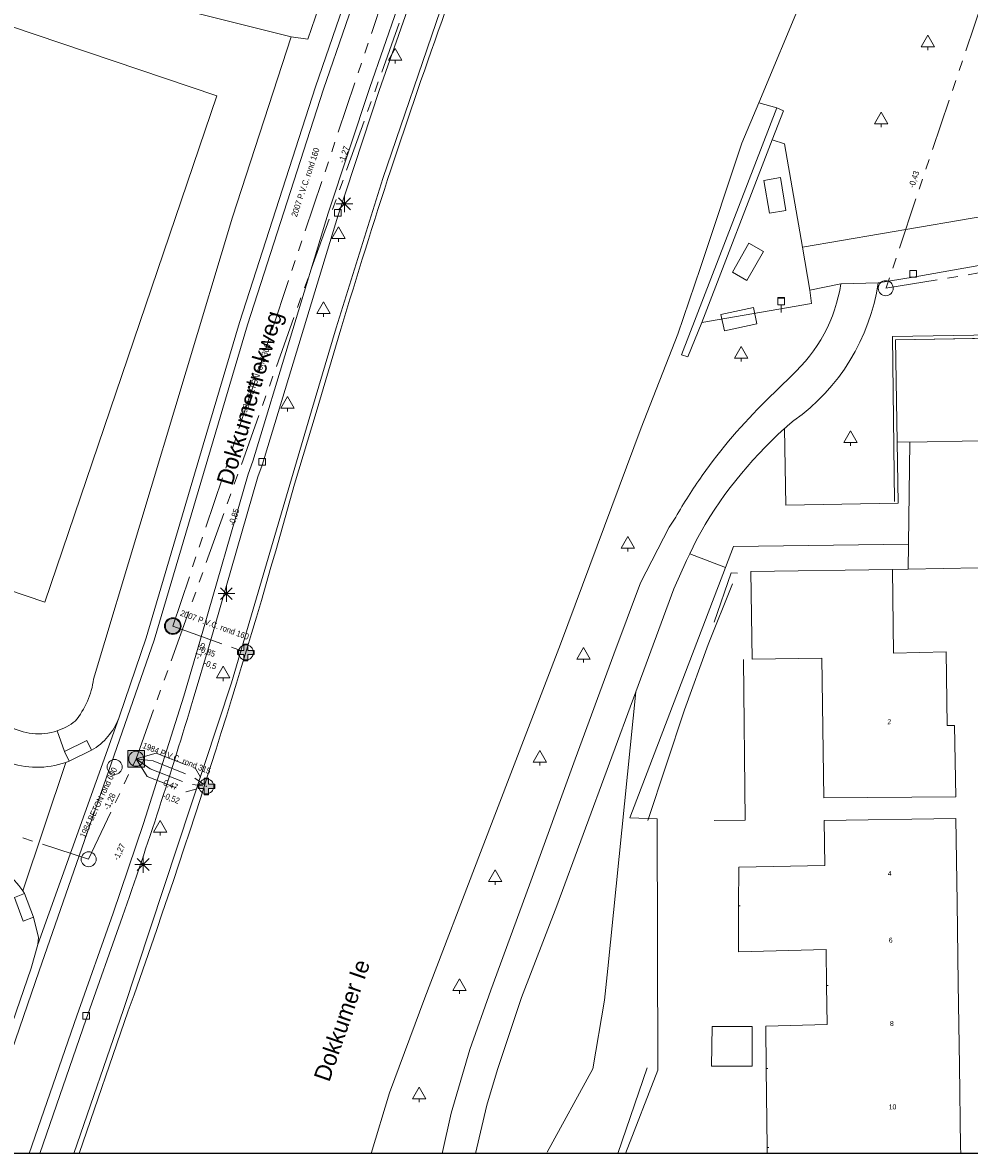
# Model space of a CAD drawing. Header units: millimetres. Extents: x 812 to 183790, y 13 to 580968.
# Tile 7 of 256: x 182459 to 182515, y 580301 to 580369. Entities that reach past the tile are written whole.
import ezdxf

# ---------------------------------------------------------------- set-up
doc = ezdxf.new("R2010")
doc.units = ezdxf.units.MM
doc.header["$LTSCALE"] = 5
for name, pattern in [('DGN1', [336.0003, 0, -336.0003]), ('DGN2', [448.0004, 224.0002, -224.0002]), ('DGN3', [672.0006, 448.0004, -224.0002]), ('PHANTOM2', [1.25, 0.625, -0.125, 0.125, -0.125, 0.125, -0.125])]:
    doc.linetypes.add(name, pattern=pattern)
for name, color, linetype, lineweight in [('000 BOB begin', 252, 'Continuous', 13), ('000 BOB eind', 252, 'Continuous', 13), ('000 Specificaties_S', 252, 'Continuous', 13), ('025 FIKTIEVE PUT', 252, 'Continuous', 0), ('026 LOZINGSPUNT RWA', 252, 'Continuous', 13), ('030 OVERSTORT', 252, 'Continuous', 13), ('046 GEMENGD STELSEL', 252, 'PHANTOM2', 0), ('047 HEMELWATER AFVOER', 252, 'PHANTOM2', 13), ('afvalbak', 252, 'Continuous', 9), ('bank', 252, 'Continuous', 9), ('beheer openbare ruimte groenbeheer', 252, 'Continuous', 9), ('beheer openbare ruimte wegbeheer', 252, 'Continuous', 9), ('boom', 252, 'Continuous', 9), ('hek', 252, 'DGN3', 9), ('Hek overige scheiding', 252, 'Continuous', 9), ('hoofdgebouw', 252, 'Continuous', 9), ('huisnummerreeks BGT', 252, 'Continuous', 9), ('inspectie- rioolput', 252, 'Continuous', 9), ('kant muur breder dan 30cm', 252, 'Continuous', 9), ('kant verharding', 252, 'Continuous', 9), ('kant water', 252, 'Continuous', 9), ('kolk', 252, 'Continuous', 9), ('lichtmast', 252, 'Continuous', 9), ('openbaar ruimte label', 252, 'Continuous', 9), ('Scheiding draadraster lijn - uitbreiding populatie', 252, 'DGN3', 9)]:
    doc.layers.add(name, color=color, linetype=linetype, lineweight=lineweight)
for name, color, linetype, lineweight, true_color in [('dakrand', 1, 'Continuous', 0, 0xff0000), ('dakrand bijgebouw', 1, 'Continuous', 0, 0xff0000), ('Kademuur breder dan 30cm', 1, 'Continuous', 0, 0xff0000), ('scheidingsmuur', 1, 'DGN1', 13, 0xff0000)]:
    doc.layers.add(name, color=color, linetype=linetype, lineweight=lineweight, true_color=true_color)
doc.styles.add('Arial Narrow', font='Arial Narrow.shx')
doc.styles.add('Styledgn000', font='dgn000.shx')

# ---------------------------------------------------------------- blocks, each defined once
blk = doc.blocks.new('BOOM59')
at = {"layer": 'boom', "color": 251, "linetype": 'Continuous', "lineweight": 0, "true_color": 0x696969}
blk.add_line((0, -0.433), (0, -0.233), dxfattribs=at)
at = {"layer": 'boom', "color": 251, "linetype": 'Continuous', "lineweight": 0, "true_color": 0x696969, "flags": 128}
blk.add_lwpolyline([(-0.4, -0.233), (0, 0.467), (0.4, -0.233), (-0.4, -0.233)], dxfattribs=at)
blk = doc.blocks.new('BOOM91')
at = {"layer": 'boom', "color": 251, "linetype": 'Continuous', "lineweight": 0, "true_color": 0x696969}
blk.add_line((0, -0.433), (0, -0.233), dxfattribs=at)
at = {"layer": 'boom', "color": 251, "linetype": 'Continuous', "lineweight": 0, "true_color": 0x696969, "flags": 128}
blk.add_lwpolyline([(-0.4, -0.233), (0, 0.467), (0.4, -0.233), (-0.4, -0.233)], dxfattribs=at)
blk = doc.blocks.new('BOOM104')
at = {"layer": 'boom', "color": 251, "linetype": 'Continuous', "lineweight": 0, "true_color": 0x696969}
blk.add_line((0, -0.433), (0, -0.233), dxfattribs=at)
at = {"layer": 'boom', "color": 251, "linetype": 'Continuous', "lineweight": 0, "true_color": 0x696969, "flags": 128}
blk.add_lwpolyline([(-0.4, -0.233), (0, 0.467), (0.4, -0.233), (-0.4, -0.233)], dxfattribs=at)
blk = doc.blocks.new('RIOOLP61')
at = {"layer": 'inspectie- rioolput', "color": 251, "linetype": 'Continuous', "lineweight": 0, "true_color": 0x696969}
blk.add_circle((0, 0), 0.9, dxfattribs=at)
blk = doc.blocks.new('RIOOLP64')
at = {"layer": 'inspectie- rioolput', "color": 251, "linetype": 'Continuous', "lineweight": 0, "true_color": 0x696969}
blk.add_circle((0, 0), 0.9, dxfattribs=at)
blk = doc.blocks.new('LANTP170')
at = {"layer": 'lichtmast', "color": 251, "linetype": 'Continuous', "lineweight": 0, "true_color": 0x696969}
for p, q in [((-0.5, 0), (0.5, 0.001)), ((0.354, -0.354), (-0.354, 0.354)), ((-0.354, -0.354), (0.354, 0.354)), ((0, -0.5), (0, 0.5))]:
    blk.add_line(p, q, dxfattribs=at)
blk = doc.blocks.new('BOOM279')
at = {"layer": 'boom', "color": 251, "linetype": 'Continuous', "lineweight": 0, "true_color": 0x696969}
blk.add_line((0, -0.433), (0, -0.233), dxfattribs=at)
at = {"layer": 'boom', "color": 251, "linetype": 'Continuous', "lineweight": 0, "true_color": 0x696969, "flags": 128}
blk.add_lwpolyline([(-0.4, -0.233), (0, 0.467), (0.4, -0.233), (-0.4, -0.233)], dxfattribs=at)
blk = doc.blocks.new('BOOM298')
at = {"layer": 'boom', "color": 251, "linetype": 'Continuous', "lineweight": 0, "true_color": 0x696969}
blk.add_line((0, -0.433), (0, -0.233), dxfattribs=at)
at = {"layer": 'boom', "color": 251, "linetype": 'Continuous', "lineweight": 0, "true_color": 0x696969, "flags": 128}
blk.add_lwpolyline([(-0.4, -0.233), (0, 0.467), (0.4, -0.233), (-0.4, -0.233)], dxfattribs=at)
blk = doc.blocks.new('SKOLK395')
at = {"layer": 'kolk', "color": 251, "linetype": 'Continuous', "lineweight": 0, "true_color": 0x696969, "flags": 128}
blk.add_lwpolyline([(-0.2, 0.4), (0.2, 0.4), (0.2, 0), (-0.2, 0), (-0.2, 0.4)], dxfattribs=at)
blk = doc.blocks.new('RIOOLP245')
at = {"layer": 'inspectie- rioolput', "color": 251, "linetype": 'Continuous', "lineweight": 0, "true_color": 0x696969}
blk.add_circle((0, 0), 0.9, dxfattribs=at)
blk = doc.blocks.new('RIOOLP279')
at = {"layer": 'inspectie- rioolput', "color": 251, "linetype": 'Continuous', "lineweight": 0, "true_color": 0x696969}
blk.add_circle((0, 0), 0.9, dxfattribs=at)
blk = doc.blocks.new('LANTP326')
at = {"layer": 'lichtmast', "color": 251, "linetype": 'Continuous', "lineweight": 0, "true_color": 0x696969}
for p, q in [((-0.5, 0), (0.5, 0.001)), ((0.354, -0.354), (-0.354, 0.354)), ((-0.354, -0.354), (0.354, 0.354)), ((0, -0.5), (0, 0.5))]:
    blk.add_line(p, q, dxfattribs=at)
blk = doc.blocks.new('LANTP354')
at = {"layer": 'lichtmast', "color": 251, "linetype": 'Continuous', "lineweight": 0, "true_color": 0x696969}
for p, q in [((-0.5, 0), (0.5, 0.001)), ((0.354, -0.354), (-0.354, 0.354)), ((-0.354, -0.354), (0.354, 0.354)), ((0, -0.5), (0, 0.5))]:
    blk.add_line(p, q, dxfattribs=at)
blk = doc.blocks.new('SKOLK799')
at = {"layer": 'kolk', "color": 251, "linetype": 'Continuous', "lineweight": 0, "true_color": 0x696969, "flags": 128}
blk.add_lwpolyline([(-0.2, 0.4), (0.2, 0.4), (0.2, 0), (-0.2, 0), (-0.2, 0.4)], dxfattribs=at)
blk = doc.blocks.new('SKOLK888')
at = {"layer": 'kolk', "color": 251, "linetype": 'Continuous', "lineweight": 0, "true_color": 0x696969, "flags": 128}
blk.add_lwpolyline([(-0.2, 0.4), (0.2, 0.4), (0.2, 0), (-0.2, 0), (-0.2, 0.4)], dxfattribs=at)
blk = doc.blocks.new('RIOOLP395')
at = {"layer": 'inspectie- rioolput', "color": 251, "linetype": 'Continuous', "lineweight": 0, "true_color": 0x696969}
blk.add_circle((0, 0), 0.9, dxfattribs=at)
blk = doc.blocks.new('RIOOLP427')
at = {"layer": 'inspectie- rioolput', "color": 251, "linetype": 'Continuous', "lineweight": 0, "true_color": 0x696969}
blk.add_circle((0, 0), 0.9, dxfattribs=at)
blk = doc.blocks.new('BOOM851')
at = {"layer": 'boom', "color": 251, "linetype": 'Continuous', "lineweight": 0, "true_color": 0x696969}
blk.add_line((0, -0.433), (0, -0.233), dxfattribs=at)
at = {"layer": 'boom', "color": 251, "linetype": 'Continuous', "lineweight": 0, "true_color": 0x696969, "flags": 128}
blk.add_lwpolyline([(-0.4, -0.233), (0, 0.467), (0.4, -0.233), (-0.4, -0.233)], dxfattribs=at)
blk = doc.blocks.new('BOOM966')
at = {"layer": 'boom', "color": 251, "linetype": 'Continuous', "lineweight": 0, "true_color": 0x696969}
blk.add_line((0, -0.433), (0, -0.233), dxfattribs=at)
at = {"layer": 'boom', "color": 251, "linetype": 'Continuous', "lineweight": 0, "true_color": 0x696969, "flags": 128}
blk.add_lwpolyline([(-0.4, -0.233), (0, 0.467), (0.4, -0.233), (-0.4, -0.233)], dxfattribs=at)
blk = doc.blocks.new('BOOM1066')
at = {"layer": 'boom', "color": 251, "linetype": 'Continuous', "lineweight": 0, "true_color": 0x696969}
blk.add_line((0, -0.433), (0, -0.233), dxfattribs=at)
at = {"layer": 'boom', "color": 251, "linetype": 'Continuous', "lineweight": 0, "true_color": 0x696969, "flags": 128}
blk.add_lwpolyline([(-0.4, -0.233), (0, 0.467), (0.4, -0.233), (-0.4, -0.233)], dxfattribs=at)
blk = doc.blocks.new('RIOOLP775')
at = {"layer": 'inspectie- rioolput', "color": 251, "linetype": 'Continuous', "lineweight": 0, "true_color": 0x696969}
blk.add_circle((0, 0), 0.9, dxfattribs=at)
blk = doc.blocks.new('BOOM1851')
at = {"layer": 'boom', "color": 251, "linetype": 'Continuous', "lineweight": 0, "true_color": 0x696969}
blk.add_line((0, -0.433), (0, -0.233), dxfattribs=at)
at = {"layer": 'boom', "color": 251, "linetype": 'Continuous', "lineweight": 0, "true_color": 0x696969, "flags": 128}
blk.add_lwpolyline([(-0.4, -0.233), (0, 0.467), (0.4, -0.233), (-0.4, -0.233)], dxfattribs=at)
blk = doc.blocks.new('BOOM1986')
at = {"layer": 'boom', "color": 251, "linetype": 'Continuous', "lineweight": 0, "true_color": 0x696969}
blk.add_line((0, -0.433), (0, -0.233), dxfattribs=at)
at = {"layer": 'boom', "color": 251, "linetype": 'Continuous', "lineweight": 0, "true_color": 0x696969, "flags": 128}
blk.add_lwpolyline([(-0.4, -0.233), (0, 0.467), (0.4, -0.233), (-0.4, -0.233)], dxfattribs=at)
blk = doc.blocks.new('ZBANK70')
at = {"layer": 'bank', "color": 251, "linetype": 'DGN2', "lineweight": 0, "true_color": 0x696969}
blk.add_line((-0.929, -0.622), (0.06, 1.116), dxfattribs=at)
at = {"layer": 'bank', "color": 251, "linetype": 'Continuous', "lineweight": 0, "true_color": 0x696969}
for p, q in [((0.06, 1.116), (0.929, 0.622)), ((0.929, 0.622), (-0.06, -1.116)), ((-0.06, -1.116), (-0.929, -0.622))]:
    blk.add_line(p, q, dxfattribs=at)
blk = doc.blocks.new('BOOM2884')
at = {"layer": 'boom', "color": 251, "linetype": 'Continuous', "lineweight": 0, "true_color": 0x696969}
blk.add_line((0, -0.433), (0, -0.233), dxfattribs=at)
at = {"layer": 'boom', "color": 251, "linetype": 'Continuous', "lineweight": 0, "true_color": 0x696969, "flags": 128}
blk.add_lwpolyline([(-0.4, -0.233), (0, 0.467), (0.4, -0.233), (-0.4, -0.233)], dxfattribs=at)
blk = doc.blocks.new('SKOLK3745')
at = {"layer": 'kolk', "color": 251, "linetype": 'Continuous', "lineweight": 0, "true_color": 0x696969, "flags": 128}
blk.add_lwpolyline([(-0.2, 0.4), (0.2, 0.4), (0.2, 0), (-0.2, 0), (-0.2, 0.4)], dxfattribs=at)
blk = doc.blocks.new('ZBANK109')
at = {"layer": 'bank', "color": 251, "linetype": 'Continuous', "lineweight": 0, "true_color": 0x696969}
for p, q in [((-1.081, 0.284), (0.876, 0.694)), ((0.876, 0.694), (1.081, -0.284)), ((-0.876, -0.694), (-1.081, 0.284))]:
    blk.add_line(p, q, dxfattribs=at)
at = {"layer": 'bank', "color": 251, "linetype": 'DGN2', "lineweight": 0, "true_color": 0x696969}
blk.add_line((1.081, -0.284), (-0.876, -0.694), dxfattribs=at)
blk = doc.blocks.new('BOOM3102')
at = {"layer": 'boom', "color": 251, "linetype": 'Continuous', "lineweight": 0, "true_color": 0x696969}
blk.add_line((0, -0.433), (0, -0.233), dxfattribs=at)
at = {"layer": 'boom', "color": 251, "linetype": 'Continuous', "lineweight": 0, "true_color": 0x696969, "flags": 128}
blk.add_lwpolyline([(-0.4, -0.233), (0, 0.467), (0.4, -0.233), (-0.4, -0.233)], dxfattribs=at)
blk = doc.blocks.new('BOOM3160')
at = {"layer": 'boom', "color": 251, "linetype": 'Continuous', "lineweight": 0, "true_color": 0x696969}
blk.add_line((0, -0.433), (0, -0.233), dxfattribs=at)
at = {"layer": 'boom', "color": 251, "linetype": 'Continuous', "lineweight": 0, "true_color": 0x696969, "flags": 128}
blk.add_lwpolyline([(-0.4, -0.233), (0, 0.467), (0.4, -0.233), (-0.4, -0.233)], dxfattribs=at)
blk = doc.blocks.new('BOOM3412')
at = {"layer": 'boom', "color": 251, "linetype": 'Continuous', "lineweight": 0, "true_color": 0x696969}
blk.add_line((0, -0.433), (0, -0.233), dxfattribs=at)
at = {"layer": 'boom', "color": 251, "linetype": 'Continuous', "lineweight": 0, "true_color": 0x696969, "flags": 128}
blk.add_lwpolyline([(-0.4, -0.233), (0, 0.467), (0.4, -0.233), (-0.4, -0.233)], dxfattribs=at)
blk = doc.blocks.new('BOOM3556')
at = {"layer": 'boom', "color": 251, "linetype": 'Continuous', "lineweight": 0, "true_color": 0x696969}
blk.add_line((0, -0.433), (0, -0.233), dxfattribs=at)
at = {"layer": 'boom', "color": 251, "linetype": 'Continuous', "lineweight": 0, "true_color": 0x696969, "flags": 128}
blk.add_lwpolyline([(-0.4, -0.233), (0, 0.467), (0.4, -0.233), (-0.4, -0.233)], dxfattribs=at)
blk = doc.blocks.new('ZBANK123')
at = {"layer": 'bank', "color": 251, "linetype": 'Continuous', "lineweight": 0, "true_color": 0x696969}
for p, q in [((-0.66, 0.903), (0.326, 1.069)), ((0.326, 1.069), (0.66, -0.903)), ((0.66, -0.903), (-0.326, -1.069))]:
    blk.add_line(p, q, dxfattribs=at)
at = {"layer": 'bank', "color": 251, "linetype": 'DGN2', "lineweight": 0, "true_color": 0x696969}
blk.add_line((-0.326, -1.069), (-0.66, 0.903), dxfattribs=at)
blk = doc.blocks.new('AFVAL86')
at = {"layer": 'afvalbak', "color": 251, "linetype": 'Continuous', "lineweight": 0, "true_color": 0x696969, "flags": 128}
for points in [[(-0.2, 0.45), (0.2, 0.45), (0.2, 0), (-0.2, 0), (-0.2, 0.45)], [(-0.2, 0.4), (0.2, 0.4)], [(0, 0), (0, -0.45)]]:
    blk.add_lwpolyline(points, dxfattribs=at)
blk = doc.blocks.new('BOOM3694')
at = {"layer": 'boom', "color": 251, "linetype": 'Continuous', "lineweight": 0, "true_color": 0x696969}
blk.add_line((0, -0.433), (0, -0.233), dxfattribs=at)
at = {"layer": 'boom', "color": 251, "linetype": 'Continuous', "lineweight": 0, "true_color": 0x696969, "flags": 128}
blk.add_lwpolyline([(-0.4, -0.233), (0, 0.467), (0.4, -0.233), (-0.4, -0.233)], dxfattribs=at)

msp = doc.modelspace()

# ---------------------------------------------------------------- hatches: boundary and pattern name
at = {"layer": '025 FIKTIEVE PUT', "ltscale": 0.5, "extrusion": (0, 0, -1)}
for points in [[(-182472.046, 580330.717), (-182472.046, 580331.092), (-182472.421, 580331.092), (-182472.421, 580331.342), (-182472.046, 580331.342), (-182472.046, 580331.717), (-182471.796, 580331.717), (-182471.796, 580331.342), (-182471.421, 580331.342), (-182471.421, 580331.092), (-182471.796, 580331.092), (-182471.796, 580330.717)], [(-182469.676, 580322.684), (-182469.676, 580323.059), (-182470.051, 580323.059), (-182470.051, 580323.309), (-182469.676, 580323.309), (-182469.676, 580323.684), (-182469.426, 580323.684), (-182469.426, 580323.309), (-182469.051, 580323.309), (-182469.051, 580323.059), (-182469.426, 580323.059), (-182469.426, 580322.684)]]:
    msp.add_hatch(color=256, dxfattribs=at).paths.add_polyline_path(points)
at = {"layer": '026 LOZINGSPUNT RWA', "ltscale": 0.5}
h = msp.add_hatch(color=256, dxfattribs=at)
edge = h.paths.add_edge_path()
edge.add_arc((182467.536, 580332.8), 0.5, 0, 360)
at = {"layer": '030 OVERSTORT', "ltscale": 0.5, "extrusion": (0, 0, -1)}
msp.add_hatch(color=256, dxfattribs=at).paths.add_polyline_path([(-182465.835, 580324.34), (-182465.835, 580325.34), (-182464.835, 580325.34), (-182464.835, 580324.34)])

# ---------------------------------------------------------------- linework, layer by layer
at = {"ltscale": 0.2}
msp.add_lwpolyline([(182314.708, 580966.07), (183589.202, 580966.07), (183589.202, 580301.164), (182314.708, 580301.164)], close=True, dxfattribs=at)
msp.add_lwpolyline([(182314.708, 580966.07), (183589.202, 580966.07), (183589.202, 580301.164), (182314.708, 580301.164)], close=True, dxfattribs=at)
msp.add_lwpolyline([(182314.708, 580966.07), (183589.202, 580966.07), (183589.202, 580301.164), (182314.708, 580301.164)], close=True, dxfattribs=at)
at = {"layer": '025 FIKTIEVE PUT', "ltscale": 0.5, "flags": 128}
for points in [[(182471.796, 580331.092), (182471.421, 580331.092), (182471.421, 580331.342), (182471.796, 580331.342), (182471.796, 580331.717), (182472.046, 580331.717), (182472.046, 580331.342), (182472.421, 580331.342), (182472.421, 580331.092), (182472.046, 580331.092), (182472.046, 580330.717), (182471.796, 580330.717), (182471.796, 580331.092)], [(182469.426, 580323.059), (182469.051, 580323.059), (182469.051, 580323.309), (182469.426, 580323.309), (182469.426, 580323.684), (182469.676, 580323.684), (182469.676, 580323.309), (182470.051, 580323.309), (182470.051, 580323.059), (182469.676, 580323.059), (182469.676, 580322.684), (182469.426, 580322.684), (182469.426, 580323.059)]]:
    msp.add_lwpolyline(points, close=True, dxfattribs=at)
at = {"layer": '026 LOZINGSPUNT RWA', "ltscale": 0.5}
msp.add_circle((182467.536, 580332.8), 0.5, dxfattribs=at)
at = {"layer": '030 OVERSTORT', "ltscale": 0.5}
msp.add_3dface([(182464.835, 580324.34), (182464.835, 580325.34), (182465.835, 580325.34), (182465.835, 580324.34)], dxfattribs=at)
at = {"layer": '046 GEMENGD STELSEL', "flags": 128}
for points in [[(182465.335, 580324.84), (182481.366, 580369.672)], [(182418.12, 580333.249), (182462.489, 580318.807)], [(182465.335, 580324.84), (182466.54, 580325.172), (182468.894, 580324.248), (182469.551, 580323.184)], [(182462.489, 580318.807), (182465.335, 580324.84)], [(182465.335, 580324.84), (182465.992, 580323.776), (182468.346, 580322.852), (182469.551, 580323.184)], [(182465.335, 580324.84), (182466.174, 580324.242), (182468.529, 580323.317), (182469.551, 580323.184)], [(182465.335, 580324.84), (182466.357, 580324.707), (182468.712, 580323.782), (182469.551, 580323.184)]]:
    msp.add_lwpolyline(points, dxfattribs=at)
at = {"layer": '047 HEMELWATER AFVOER', "flags": 128}
for points in [[(182524.099, 580393.959), (182510.304, 580353.068)], [(182467.536, 580332.8), (182485.183, 580385.472)], [(182510.304, 580353.068), (182548.915, 580359.447)], [(182467.536, 580332.8), (182471.921, 580331.217)]]:
    msp.add_lwpolyline(points, dxfattribs=at)
at = {"layer": 'beheer openbare ruimte groenbeheer', "color": 251, "lineweight": 0, "true_color": 0x696969}
for points in [[(182503.758, 580363.883), (182502.683, 580364.201)], [(182504.313, 580340.058), (182504.229, 580344.649)], [(182510.985, 580343.853), (182511.746, 580343.842)], [(182504.313, 580340.058), (182511.028, 580340.182)], [(182500.69, 580336.31), (182498.54, 580337.142)], [(182501.17, 580337.567), (182500.69, 580336.31)], [(182511.661, 580337.714), (182501.17, 580337.567)], [(182500.69, 580336.31), (182494.958, 580321.302)], [(182493.619, 580312.247), (182495.316, 580328.857)], [(182494.958, 580321.302), (182496.582, 580321.239)], [(182496.582, 580321.239), (182496.622, 580306.167)], [(182493.426, 580310.357), (182493.619, 580312.247)], [(182492.722, 580306.243), (182493.426, 580310.357)], [(182489.989, 580301.237), (182492.722, 580306.243)], [(182496.622, 580306.167), (182494.679, 580301.164)]]:
    msp.add_lwpolyline(points, dxfattribs=at)
at = {"layer": 'beheer openbare ruimte groenbeheer', "color": 251, "lineweight": 0, "true_color": 0x696969, "flags": 128}
for points in [[(182510.985, 580343.853), (182510.873, 580349.981), (182518.982, 580350.118)], [(182510.985, 580343.853), (182511.052, 580340.182), (182511.028, 580340.182)]]:
    msp.add_lwpolyline(points, dxfattribs=at)
at = {"layer": 'beheer openbare ruimte wegbeheer', "color": 251, "lineweight": 0, "true_color": 0x696969}
for points in [[(182476.571, 580365.004), (182479.247, 580372.791)], [(182481.823, 580372.217), (182479.346, 580365.116)], [(182472.019, 580350.877), (182476.571, 580365.004)], [(182479.346, 580365.116), (182476.857, 580357.574)], [(182476.857, 580357.574), (182472.333, 580342.688)], [(182472.019, 580350.877), (182466.413, 580331.948)], [(182472.333, 580342.688), (182472.052, 580341.919)], [(182472.052, 580341.919), (182469.153, 580331.872)], [(182466.413, 580331.948), (182459.514, 580312.108)], [(182469.153, 580331.872), (182468.191, 580328.596)], [(182468.191, 580328.596), (182465.784, 580320.953)], [(182461.032, 580325.281), (182460.605, 580326.515)], [(182461.117, 580324.622), (182458.539, 580316.916)], [(182465.784, 580320.953), (182463.951, 580315.567)], [(182463.951, 580315.567), (182461.776, 580309.415)], [(182459.514, 580312.108), (182455.738, 580301.164)], [(182461.776, 580309.415), (182458.926, 580301.164)]]:
    msp.add_lwpolyline(points, dxfattribs=at)
at = {"layer": 'dakrand', "color": 251, "lineweight": 0, "true_color": 0x696969, "flags": 128}
for points in [[(182506.649, 580318.443), (182501.481, 580318.333), (182501.472, 580316.02)], [(182501.472, 580316.02), (182501.461, 580313.257), (182506.721, 580313.387)], [(182503.131, 580306.262), (182503.102, 580308.787), (182506.785, 580308.894)]]:
    msp.add_lwpolyline(points, dxfattribs=at)
at = {"layer": 'dakrand', "color": 251, "lineweight": 0, "true_color": 0x696969}
msp.add_lwpolyline([(182503.186, 580301.513), (182503.131, 580306.262)], dxfattribs=at)
at = {"layer": 'dakrand bijgebouw', "color": 251, "lineweight": 0, "true_color": 0x696969, "flags": 128}
msp.add_lwpolyline([(182502.28, 580306.397), (182499.845, 580306.405), (182499.881, 580308.781), (182502.287, 580308.773), (182502.28, 580306.397)], dxfattribs=at)
at = {"layer": 'hek', "color": 251, "linetype": 'DGN3', "lineweight": 0, "true_color": 0x696969, "flags": 128}
msp.add_lwpolyline([(182511.052, 580340.182), (182510.873, 580349.981), (182518.941, 580350.117)], dxfattribs=at)
at = {"layer": 'Hek overige scheiding', "color": 251, "lineweight": 0, "true_color": 0x696969}
for points in [[(182474.64, 580368.15), (182455.2, 580373.03)], [(182511.64, 580336.222), (182510.699, 580336.201)]]:
    msp.add_lwpolyline(points, dxfattribs=at)
at = {"layer": 'Hek overige scheiding', "color": 251, "lineweight": 0, "true_color": 0x696969, "flags": 128}
msp.add_lwpolyline([(182500, 580321.127), (182501.86, 580321.161), (182501.771, 580330.792)], dxfattribs=at)
at = {"layer": 'hoofdgebouw', "color": 251, "lineweight": 0, "true_color": 0x696969, "flags": 128}
for points in [[(182457.74, 580368.81), (182470.18, 580364.61), (182459.86, 580334.24), (182447.65, 580338.37)], [(182506.592, 580322.498), (182506.473, 580330.872), (182502.284, 580330.813), (182502.21, 580336.082), (182510.699, 580336.201), (182510.769, 580331.183)], [(182513.92, 580331.26), (182513.99, 580326.84), (182514.43, 580326.84), (182514.491, 580322.562)], [(182503.186, 580301.513), (182503.191, 580301.164)]]:
    msp.add_lwpolyline(points, dxfattribs=at)
at = {"layer": 'hoofdgebouw', "color": 251, "lineweight": 0, "true_color": 0x696969}
for points in [[(182510.769, 580331.183), (182513.92, 580331.26)], [(182506.592, 580322.498), (182514.491, 580322.562)], [(182506.611, 580321.143), (182514.51, 580321.256)], [(182506.611, 580321.143), (182506.649, 580318.443)], [(182514.582, 580316.207), (182514.51, 580321.256)], [(182514.65, 580311.347), (182514.582, 580316.207)], [(182506.721, 580313.387), (182506.752, 580311.234)], [(182514.72, 580306.428), (182514.65, 580311.347)], [(182506.752, 580311.234), (182506.785, 580308.894)], [(182514.789, 580301.558), (182514.72, 580306.428)], [(182514.795, 580301.164), (182514.789, 580301.558)]]:
    msp.add_lwpolyline(points, dxfattribs=at)
at = {"layer": 'Kademuur breder dan 30cm', "color": 251, "lineweight": 0, "true_color": 0x696969}
for points in [[(182483.877, 580369.664, 0.013953), (182477.621, 580350.607)], [(182483.877, 580369.664, 0.013953), (182477.621, 580350.607)], [(182464.865, 580309.707, 0.018133), (182474.832, 580341.312)], [(182464.865, 580309.707, 0.018133), (182474.832, 580341.312)]]:
    msp.add_lwpolyline(points, format="xyb", dxfattribs=at)
at = {"layer": 'Kademuur breder dan 30cm', "color": 251, "lineweight": 0, "true_color": 0x696969, "flags": 128}
msp.add_lwpolyline([(182477.621, 580350.607), (182476.138, 580345.621), (182474.832, 580341.312)], dxfattribs=at)
msp.add_lwpolyline([(182477.621, 580350.607), (182476.138, 580345.621), (182474.832, 580341.312)], dxfattribs=at)
at = {"layer": 'Kademuur breder dan 30cm', "color": 251, "lineweight": 0, "true_color": 0x696969}
msp.add_lwpolyline([(182461.923, 580301.164), (182464.865, 580309.707)], dxfattribs=at)
msp.add_lwpolyline([(182461.923, 580301.164), (182464.865, 580309.707)], dxfattribs=at)
at = {"layer": 'kant muur breder dan 30cm', "color": 251, "lineweight": 0, "true_color": 0x696969, "flags": 128}
for points in [[(182498.419, 580348.952), (182498.044, 580349.075), (182503.758, 580363.883)], [(182503.758, 580363.883), (182504.155, 580363.718), (182503.487, 580361.982)]]:
    msp.add_lwpolyline(points, dxfattribs=at)
at = {"layer": 'kant muur breder dan 30cm', "color": 251, "lineweight": 0, "true_color": 0x696969}
for points in [[(182503.487, 580361.982), (182499.268, 580351.012)], [(182499.268, 580351.012), (182498.419, 580348.952)]]:
    msp.add_lwpolyline(points, dxfattribs=at)
at = {"layer": 'kant verharding', "color": 251, "lineweight": 0, "true_color": 0x696969, "flags": 128}
for points in [[(182586.256, 580539.108), (182569.189, 580521.453), (182551.919, 580503.342), (182546.479, 580497.351, 0.04253), (182527.552, 580472.732), (182522.221, 580464.188), (182521.509, 580463.047), (182511.327, 580445.326), (182503.628, 580431.382), (182496.444, 580417.434, 0.024775), (182485.314, 580390.628), (182478.777, 580372.96), (182476.097, 580365.162), (182471.541, 580351.022), (182469.35, 580343.666), (182465.937, 580332.101), (182464.334, 580327.386), (182464.296, 580327.281), (182459.438, 580313.699), (182459.042, 580312.272), (182455.21, 580301.164)], [(182525.402, 580462.183), (182526.978, 580461.242), (182522.144, 580453.024), (182516.273, 580442.24), (182504.469, 580420.787, 0.035868), (182490.883, 580389.497), (182484.767, 580372.94), (182483.594, 580369.764), (182480.13, 580359.661), (182477.334, 580350.694), (182475.85, 580345.706), (182471.057, 580329.395), (182464.58, 580309.802), (182461.605, 580301.164)], [(182457.69, 580326.82, 0.217859), (182460.605, 580326.515, 0.086962), (182461.684, 580327.105, 0.139131), (182462.79, 580329.621), (182471.11, 580357.34), (182474.64, 580368.15), (182475.641, 580368.011), (182476.956, 580371.864), (182478.658, 580376.476), (182479.828, 580379.65), (182481.045, 580382.952), (182483.7, 580390.438), (182484.48, 580392.636), (182484.509, 580392.719, -0.012672), (182493.102, 580414.108, -0.02017), (182505.382, 580437.914)], [(182459.561, 580301.164), (182462.343, 580309.218), (182464.518, 580315.371, 0.011428), (182468.765, 580328.422), (182469.73, 580331.705), (182472.629, 580341.753), (182472.889, 580342.462), (182477.429, 580357.393), (182479.915, 580364.924), (182482.389, 580372.016), (182482.968, 580373.602), (182487.588, 580386.092), (182489.092, 580390.162), (182492.791, 580399.756), (182496.189, 580408.124), (182498.721, 580413.626), (182501.135, 580418.575), (182504.698, 580425.429), (182508.567, 580432.774)], [(182518.018, 580354.808), (182511.944, 580353.733), (182509.847, 580353.39, -0.203764), (182504.775, 580345.124, 0.006755), (182504.229, 580344.649, 0.085347), (182498.942, 580337.975), (182498.54, 580337.142), (182498.344, 580336.737), (182497.595, 580335.027), (182495.316, 580328.857), (182490.563, 580316.013), (182488.453, 580310.515), (182487.013, 580306.206), (182486.363, 580304.052), (182485.683, 580301.164)], [(182483.697, 580301.164), (182484.225, 580303.585), (182485.357, 580307.388), (182486.602, 580310.961), (182488.934, 580317.282), (182491.667, 580324.807), (182493.998, 580331.116), (182495.591, 580335.385), (182497.308, 580338.725), (182497.698, 580339.333, -0.023035), (182499.292, 580341.831, -0.046371), (182503.134, 580346.332), (182504.639, 580347.821, 0.171603), (182507.608, 580353.338)], [(182461.316, 580324.696), (182462.667, 580325.35), (182462.383, 580325.935), (182461.032, 580325.281), (182461.316, 580324.696, -0.010471), (182461.117, 580324.622, -0.173273), (182457.585, 580324.644)], [(182456.076, 580318.789, -0.163335), (182458.539, 580316.916), (182458.643, 580316.756), (182458.034, 580316.526), (182458.57, 580315.104), (182459.179, 580315.334), (182459.48, 580314.114), (182459.438, 580313.699)]]:
    msp.add_lwpolyline(points, format="xyb", dxfattribs=at)
for points in [[(182503.487, 580361.982), (182504.234, 580361.729), (182505.312, 580355.528), (182519.33, 580357.932)], [(182509.847, 580353.39), (182507.608, 580353.338), (182505.742, 580352.95), (182505.853, 580352.154), (182499.268, 580351.012)], [(182515.832, 580336.303), (182511.64, 580336.222), (182511.661, 580337.714), (182511.746, 580343.842), (182515.926, 580343.904)]]:
    msp.add_lwpolyline(points, dxfattribs=at)
at = {"layer": 'kant verharding', "color": 251, "lineweight": 0, "true_color": 0x696969}
for points in [[(182505.312, 580355.528), (182505.742, 580352.95)], [(182458.643, 580316.756), (182459.179, 580315.334)]]:
    msp.add_lwpolyline(points, dxfattribs=at)
msp.add_lwpolyline([(182462.667, 580325.35, 0.173075), (182464.296, 580327.281)], format="xyb", dxfattribs=at)
at = {"layer": 'kant water', "color": 251, "lineweight": 0, "true_color": 0x696969, "flags": 128}
for points in [[(182517.306, 580399.562), (182509.977, 580383.571), (182507.411, 580374.521), (182506.656, 580374.891), (182505.299, 580370.494), (182502.683, 580364.201)], [(182502.683, 580364.201), (182501.672, 580361.769), (182499.18, 580354.323), (182497.818, 580350.32), (182495.633, 580344.703), (182490.789, 580331.724), (182485.987, 580319.209), (182482.661, 580310.494), (182480.525, 580304.793), (182479.441, 580301.164)]]:
    msp.add_lwpolyline(points, dxfattribs=at)
at = {"layer": 'Scheiding draadraster lijn - uitbreiding populatie', "color": 251, "lineweight": 0, "true_color": 0x696969, "flags": 128}
for points in [[(182518.815, 580350.312), (182510.703, 580350.183), (182510.832, 580340.28)], [(182501.397, 580335.983), (182501.022, 580335.989), (182500, 580333.037)], [(182496.023, 580321.13), (182498.223, 580327.782), (182499.652, 580331.697), (182501.106, 580335.331)]]:
    msp.add_lwpolyline(points, dxfattribs=at)
at = {"layer": 'Scheiding draadraster lijn - uitbreiding populatie', "color": 251, "lineweight": 0, "true_color": 0x696969}
msp.add_lwpolyline([(182494.226, 580301.164), (182495.986, 580306.29)], dxfattribs=at)
at = {"layer": 'scheidingsmuur', "color": 251, "lineweight": 0, "ltscale": 0.1, "true_color": 0x696969}
for points in [[(182501.472, 580316.02), (182514.582, 580316.207)], [(182506.752, 580311.234), (182514.65, 580311.347)], [(182503.131, 580306.262), (182514.72, 580306.428)], [(182503.186, 580301.513), (182514.789, 580301.558)]]:
    msp.add_lwpolyline(points, dxfattribs=at)

# ---------------------------------------------------------------- block references
at = {"color": 251, "linetype": 'Continuous', "lineweight": 0, "true_color": 0x696969}
for name, p in [('BOOM1851', (182512.823, 580367.786)), ('BOOM298', (182480.877, 580366.995)), ('BOOM1986', (182510.018, 580363.167)), ('ZBANK123', (182503.652, 580358.637)), ('LANTP170', (182477.837, 580358.13)), ('SKOLK888', (182477.429, 580357.393)), ('BOOM104', (182477.484, 580356.293)), ('ZBANK70', (182502.032, 580354.655)), ('SKOLK3745', (182511.944, 580353.733)), ('BOOM851', (182476.57, 580351.791)), ('AFVAL86', (182504.023, 580352.073)), ('ZBANK109', (182501.494, 580351.212)), ('BOOM3102', (182501.635, 580349.103)), ('BOOM279', (182474.417, 580346.114)), ('BOOM966', (182508.188, 580344.044)), ('SKOLK799', (182472.889, 580342.462)), ('BOOM3412', (182494.82, 580337.715)), ('LANTP326', (182470.752, 580334.745)), ('BOOM2884', (182492.174, 580331.05)), ('BOOM59', (182470.567, 580329.932)), ('BOOM1066', (182489.55, 580324.86)), ('BOOM91', (182466.783, 580320.666)), ('LANTP354', (182465.762, 580318.499)), ('BOOM3556', (182486.881, 580317.704)), ('BOOM3160', (182484.741, 580311.178)), ('SKOLK395', (182462.343, 580309.218)), ('BOOM3694', (182482.319, 580304.676))]:
    msp.add_blockref(name, p, dxfattribs=at)
at = {"color": 251, "linetype": 'Continuous', "lineweight": 0, "true_color": 0x696969, "xscale": 0.5, "yscale": 0.5}
for name, p in [('RIOOLP775', (182510.295, 580353.072)), ('RIOOLP427', (182467.54, 580332.8)), ('RIOOLP245', (182471.921, 580331.217)), ('RIOOLP61', (182465.34, 580324.84)), ('RIOOLP64', (182464.05, 580324.35)), ('RIOOLP279', (182469.551, 580323.184)), ('RIOOLP395', (182462.49, 580318.81))]:
    msp.add_blockref(name, p, dxfattribs=at)

# ---------------------------------------------------------------- texts
at = {"layer": '000 BOB begin', "char_height": 0.36, "attachment_point": 5, "line_spacing_factor": 0.6, "style": 'Arial Narrow'}
for s, insert, rotation in [('-0,85', (182471.236, 580339.333), 71.61972), ('-1,35', (182469.186, 580331.317), 70.47381), ('-0,85', (182469.575, 580331.248), 339.94648), ('-0,47', (182467.329, 580323.271), 338.80056), ('-0,47', (182467.329, 580323.271), 338.80056), ('-0,47', (182467.329, 580323.271), 338.80056), ('-0,47', (182467.329, 580323.271), 338.80056), ('-1,27', (182464.351, 580319.244), 64.74423)]:
    msp.add_mtext(s, dxfattribs=dict(at, insert=insert, rotation=rotation))
at = {"layer": '000 BOB eind', "char_height": 0.36, "attachment_point": 5, "line_spacing_factor": 0.6, "style": 'Arial Narrow'}
for s, insert, rotation in [('-1,27', (182477.829, 580361.083), 70.47381), ('-0,43', (182512.019, 580359.596), 71.61972), ('-0,5', (182469.768, 580330.456), 339.94648), ('-1,28', (182463.774, 580322.261), 64.74423), ('-0,52', (182467.437, 580322.443), 338.80056), ('-0,52', (182467.437, 580322.443), 338.80056), ('-0,52', (182467.437, 580322.443), 338.80056), ('-0,52', (182467.437, 580322.443), 338.80056)]:
    msp.add_mtext(s, dxfattribs=dict(at, insert=insert, rotation=rotation))
at = {"layer": '000 Specificaties_S', "char_height": 0.36, "attachment_point": 5, "line_spacing_factor": 0.6, "style": 'Arial Narrow'}
for s, insert, rotation in [('2007 P.V.C. rond 160', (182475.49, 580359.425), 71.47731), ('1984 BETON rond 300', (182472.486, 580347.562), 70.324), ('2007 P.V.C. rond 160', (182470.043, 580332.869), 340.15024), ('1984 P.V.C. rond 315', (182467.774, 580324.867), 338.55563), ('1984 P.V.C. rond 315', (182467.774, 580324.867), 338.55563), ('1984 P.V.C. rond 315', (182467.774, 580324.867), 338.55563), ('1984 P.V.C. rond 315', (182467.774, 580324.867), 338.55563), ('1984 BETON rond 600', (182463.083, 580322.215), 64.74493)]:
    msp.add_mtext(s, dxfattribs=dict(at, insert=insert, rotation=rotation))
at = {"layer": 'huisnummerreeks BGT', "color": 251, "linetype": 'Continuous', "lineweight": 0, "true_color": 0x696969, "char_height": 0.3, "attachment_point": 5, "rotation": 0.8, "line_spacing_factor": 0.8, "style": 'Styledgn000'}
for s, insert in [('{\\C251;2}', (182510.51, 580327.065)), ('{\\C251;4}', (182510.533, 580317.951)), ('{\\C251;6}', (182510.592, 580313.953)), ('{\\C251;8}', (182510.663, 580308.953)), ('{\\C251;10}', (182510.704, 580303.953))]:
    msp.add_mtext(s, dxfattribs=dict(at, insert=insert))
at = {"layer": 'openbaar ruimte label', "color": 251, "linetype": 'Continuous', "lineweight": 0, "true_color": 0x696969, "char_height": 1, "attachment_point": 5, "line_spacing_factor": 0.8, "style": 'Styledgn000'}
for s, insert, rotation in [('{\\C251;Dokkumertrekweg}', (182472.28, 580346.447), 73.7), ('{\\C251;Dokkumer Ie}', (182477.684, 580309.148), 71)]:
    msp.add_mtext(s, dxfattribs=dict(at, insert=insert, rotation=rotation))

doc.saveas('drawing.dxf')
